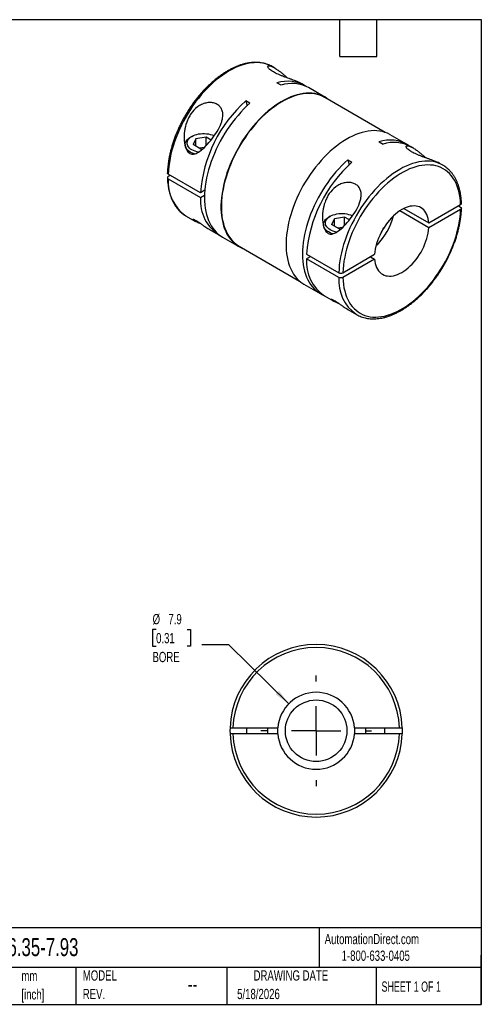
# Model space of a CAD drawing. Header units: millimetres. Extents: x 3 to 137, y 3 to 105.
# Tile 2 of 2: x 89 to 137, y 3 to 105. Entities that reach past the tile are written whole.
import ezdxf

# ---------------------------------------------------------------- set-up
doc = ezdxf.new("R2010")
doc.units = ezdxf.units.MM
doc.header["$LTSCALE"] = 0.5
doc.linetypes.add('SLD-Center', pattern=[19.05, 15.24, -1.27, 1.27, -1.27])
doc.linetypes.add('SLD-Solid', pattern=[0])
doc.layers.add('CENTER', color=40, linetype='SLD-Center')
doc.layers.add('DIMENSIONS', color=140, linetype='SLD-Solid', lineweight=25)
doc.layers.add('TEXT', color=140, linetype='SLD-Solid', lineweight=25)
doc.styles.add('SLDTEXTSTYLE0', font='TXT', dxfattribs={"width": 0.7})
doc.styles.add('SLDTEXTSTYLE1', font='TXT', dxfattribs={"width": 0.65})
doc.dimstyles.new('SLDDIMSTYLE2', dxfattribs={"dimtxt": 1.079004, "dimasz": 1.651, "dimexe": 0, "dimexo": 0.0625, "dimgap": 0.269751, "dimtad": 0, "dimtih": 1, "dimtoh": 1, "dimdec": 1, "dimrnd": 1e-09, "dimzin": 12, "dimdsep": 46, "dimtxsty": 'SLDTEXTSTYLE0', "dimsah": 1, "dimcen": 0, "dimadec": 0, "dimazin": 3, "dimtfac": 1, "dimtdec": 1, "dimtofl": 0, "dimtmove": 0, "dimatfit": 3, "dimfxl": 0, "dimfrac": 2, "dimtolj": 1, "dimtzin": 12, "dimarcsym": 0})

# ---------------------------------------------------------------- blocks, each defined once
blk = doc.blocks.new('SW_NOTE_0')
at = {"layer": 'TEXT', "color": 0, "char_height": 1.058, "attachment_point": 1, "style": 'SLDTEXTSTYLE0'}
for s, insert in [('mm', (0, 1.36)), ('[inch]', (0, -0.55))]:
    blk.add_mtext(s, dxfattribs=dict(at, insert=insert))
blk = doc.blocks.new('SW_NOTE_0_6')
at = {"layer": 'TEXT', "color": 0, "char_height": 1.058, "attachment_point": 1, "style": 'SLDTEXTSTYLE0'}
for s, insert in [('MODEL', (0, 1.36)), ('REV.', (0, -0.55))]:
    blk.add_mtext(s, dxfattribs=dict(at, insert=insert))
blk = doc.blocks.new('_D_4')
at = {"layer": 'DIMENSIONS'}
for p, q in [((102.94, 41.84), (102.58, 41.84)), ((102.58, 41.84), (102.58, 40.13)), ((106.15, 41.84), (106.51, 41.84)), ((106.51, 41.84), (106.51, 40.13)), ((102.58, 40.13), (102.94, 40.13)), ((106.51, 40.13), (106.15, 40.13)), ((110.45, 40.28), (107.67, 40.28)), ((116.64, 34.18), (110.45, 40.28))]:
    blk.add_line(p, q, dxfattribs=at)
blk.add_solid([(116.64, 34.18), (115.64, 35.52), (115.29, 35.16)], dxfattribs=at)
at = {"layer": 'DIMENSIONS', "char_height": 1.058, "attachment_point": 1, "style": 'SLDTEXTSTYLE0'}
for s, insert in [('%%c', (102.58, 43.45)), ('7.9', (104.21, 43.45)), ('0.31', (102.94, 41.49)), ('BORE', (102.57, 39.54))]:
    blk.add_mtext(s, dxfattribs=dict(at, insert=insert))
blk = doc.blocks.new('SW_CENTERMARKSYMBOL_0')
at = {"layer": 'CENTER', "color": 0}
for p, q in [((0, 5.08), (0, 5.715)), ((0, 0), (0, 2.54)), ((-5.08, 0), (-5.715, 0)), ((0, 0), (-2.54, 0)), ((0, 0), (0, -2.54)), ((0, 0), (2.54, 0)), ((5.08, 0), (5.715, 0)), ((0, -5.08), (0, -5.715))]:
    blk.add_line(p, q, dxfattribs=at)

msp = doc.modelspace()

# ---------------------------------------------------------------- linework, layer by layer
for p, q in [((115.19, 99.78), (114.94, 99.93)), ((115.84, 98.01), (115.42, 98.26)), ((118.26, 98.01), (118.01, 98.16)), ((120.38, 96.79), (118.69, 97.77)), ((126.6, 93.14), (120.36, 96.74)), ((112.63, 96.16), (112.2, 96.4)), ((106.63, 92.73), (106.49, 92.65)), ((107.06, 92.49), (106.78, 91.88)), ((108.12, 92.65), (107.06, 92.49)), ((107.06, 91.71), (107.06, 92.49)), ((108.62, 92.36), (108.12, 92.65)), ((108.12, 91.79), (108.12, 92.65)), ((128.8, 91.93), (127.1, 92.91)), ((105.94, 91.88), (105.94, 91.79)), ((107.55, 91.43), (106.78, 91.88)), ((107.91, 91.58), (107.42, 91.51)), ((107.55, 91.43), (107.78, 91.46)), ((125.96, 92.18), (126.38, 91.93)), ((129.48, 91.54), (129.22, 91.68)), ((122.74, 90.32), (123.16, 90.07)), ((132.55, 89.77), (132.29, 89.91)), ((132.58, 89.75), (132.55, 89.77)), ((107.52, 86.92), (104.2, 88.84)), ((104.41, 88.71), (104.2, 88.59)), ((104.2, 88.35), (107.52, 86.43)), ((107.98, 87.18), (107.52, 86.92)), ((107.52, 86.43), (107.95, 86.67)), ((131.11, 83.8), (134.39, 85.69)), ((134.17, 85.57), (134.39, 85.44)), ((106.01, 84.53), (106.04, 84.51)), ((106.04, 84.51), (106.94, 84)), ((120.92, 84.49), (120.78, 84.41)), ((122.4, 84.41), (121.35, 84.24)), ((122.91, 84.12), (122.4, 84.41)), ((122.4, 83.54), (122.4, 84.41)), ((131.11, 83.31), (128.1, 85.04)), ((128.52, 85.29), (131.11, 83.8)), ((134.39, 85.2), (131.11, 83.31)), ((120.22, 83.63), (120.22, 83.55)), ((121.35, 84.24), (121.06, 83.63)), ((121.84, 83.18), (121.06, 83.63)), ((121.35, 83.47), (121.35, 84.24)), ((122.19, 83.34), (121.7, 83.26)), ((108.46, 83.12), (109.36, 82.6)), ((109.79, 82.35), (111.48, 81.37)), ((121.84, 83.18), (122.07, 83.22)), ((111.51, 81.42), (117.76, 77.81)), ((125.76, 81.51), (125.68, 81.56)), ((118.48, 80.59), (121.81, 78.67)), ((118.91, 80.35), (118.48, 80.1)), ((122.23, 78.67), (125.51, 80.57)), ((125.09, 80.32), (125.51, 80.08)), ((121.81, 78.18), (118.48, 80.1)), ((125.51, 80.08), (122.23, 78.18)), ((118.2, 77.49), (119.9, 76.51)), ((120.32, 76.27), (121.22, 75.75)), ((122.75, 74.87), (123.65, 74.35)), ((123.61, 74.37), (123.65, 74.35)), ((110.88, 31.7), (115.51, 31.7)), ((112.27, 31.7), (112.27, 31.1)), ((114.47, 31.1), (114.47, 31.7)), ((123.43, 31.7), (128.07, 31.7)), ((124.57, 31.7), (124.57, 31.1)), ((126.57, 31.1), (126.57, 31.7)), ((115.51, 31.1), (110.88, 31.1)), ((128.07, 31.1), (123.43, 31.1))]:
    msp.add_line(p, q)
at = {"flags": 128}
for points in [[(114.94, 99.93), (114.74, 100.03), (114.49, 100.14), (114.23, 100.23), (113.95, 100.29), (113.67, 100.33), (113.38, 100.35), (113.08, 100.34), (112.77, 100.31), (112.46, 100.26), (112.14, 100.19), (111.81, 100.09), (111.49, 99.97), (111.15, 99.83), (110.82, 99.67), (110.49, 99.49), (110.16, 99.29), (109.82, 99.06), (109.49, 98.82), (109.16, 98.56), (108.84, 98.28), (108.52, 97.99), (108.21, 97.68), (107.9, 97.35), (107.6, 97.01), (107.31, 96.66), (107.02, 96.29), (106.75, 95.91), (106.49, 95.52), (106.24, 95.12), (106, 94.72), (105.77, 94.3), (105.56, 93.89), (105.36, 93.46), (105.17, 93.04), (105, 92.61), (104.84, 92.18), (104.7, 91.74), (104.58, 91.32), (104.47, 90.89), (104.38, 90.47), (104.31, 90.05), (104.26, 89.64), (104.22, 89.23), (104.2, 88.84)], [(120.83, 96.47), (120.8, 96.5), (120.58, 96.66), (120.35, 96.8), (120.11, 96.93), (119.86, 97.03), (119.59, 97.1), (119.32, 97.16), (119.03, 97.19), (118.74, 97.2), (118.44, 97.19), (118.13, 97.16), (117.82, 97.1), (117.5, 97.02), (117.17, 96.92), (116.84, 96.8), (116.51, 96.65), (116.18, 96.48), (115.85, 96.3), (115.52, 96.09), (115.19, 95.87), (114.86, 95.62), (114.53, 95.36), (114.21, 95.08), (113.89, 94.78), (113.58, 94.46), (113.28, 94.14), (112.98, 93.79), (112.69, 93.44), (112.41, 93.07), (112.14, 92.69), (111.88, 92.3), (111.63, 91.9), (111.4, 91.5), (111.17, 91.08), (110.96, 90.67), (110.77, 90.24), (110.58, 89.82), (110.42, 89.39), (110.26, 88.96), (110.13, 88.53), (110.01, 88.1), (109.9, 87.68), (109.82, 87.26), (109.75, 86.84), (109.7, 86.43), (109.66, 86.03), (109.64, 85.64), (109.64, 85.26), (109.66, 84.88), (109.7, 84.52), (109.75, 84.17), (109.82, 83.84), (109.9, 83.52), (110.01, 83.21), (110.13, 82.92), (110.26, 82.65), (110.42, 82.4), (110.58, 82.17), (110.77, 81.95), (110.96, 81.75), (111.17, 81.58), (111.4, 81.42), (111.63, 81.29), (111.88, 81.18), (111.98, 81.14)], [(120.36, 96.74), (120.33, 96.76), (120.09, 96.88), (119.84, 96.98), (119.57, 97.06), (119.3, 97.12), (119.01, 97.15), (118.72, 97.16), (118.42, 97.15), (118.12, 97.11), (117.8, 97.06), (117.49, 96.98), (117.16, 96.88), (116.84, 96.75), (116.51, 96.61), (116.18, 96.44), (115.85, 96.26), (115.52, 96.05), (115.19, 95.83), (114.87, 95.58), (114.54, 95.32), (114.22, 95.04), (113.91, 94.75), (113.6, 94.43), (113.29, 94.11), (113, 93.77), (112.71, 93.41), (112.43, 93.05), (112.16, 92.67), (111.9, 92.28), (111.66, 91.89), (111.42, 91.48), (111.2, 91.07), (110.99, 90.66), (110.79, 90.24), (110.61, 89.81), (110.45, 89.39), (110.3, 88.96), (110.16, 88.53), (110.04, 88.11), (109.94, 87.69), (109.85, 87.27), (109.78, 86.86), (109.73, 86.45), (109.7, 86.05), (109.68, 85.66), (109.68, 85.28), (109.7, 84.91), (109.73, 84.55), (109.78, 84.2), (109.85, 83.87), (109.94, 83.55), (110.04, 83.25), (110.16, 82.96), (110.3, 82.69), (110.45, 82.44), (110.61, 82.2), (110.79, 81.99), (110.99, 81.8), (111.2, 81.62), (111.42, 81.47), (111.51, 81.42)], [(112.63, 96.16), (112.31, 95.87), (112, 95.56), (111.69, 95.24), (111.4, 94.9), (111.1, 94.55), (110.82, 94.19), (110.55, 93.82), (110.29, 93.44), (110.04, 93.05), (109.8, 92.64), (109.57, 92.24), (109.35, 91.82), (109.15, 91.4), (108.96, 90.98), (108.79, 90.56), (108.63, 90.13), (108.49, 89.71), (108.36, 89.28), (108.25, 88.86), (108.16, 88.44), (108.08, 88.02), (108.02, 87.61), (107.98, 87.21), (107.95, 86.81), (107.94, 86.43), (107.95, 86.05), (107.98, 85.68), (108.02, 85.33), (108.08, 84.99), (108.16, 84.67), (108.25, 84.35), (108.36, 84.06), (108.49, 83.78), (108.63, 83.52), (108.79, 83.27), (108.96, 83.05), (109.15, 82.84), (109.35, 82.66), (109.57, 82.49), (109.79, 82.35)], [(112.2, 96.4), (112.33, 95.9), (112.33, 95.88)], [(106.91, 90.92), (106.79, 90.96), (106.61, 91.04), (106.46, 91.12), (106.32, 91.22), (106.2, 91.32), (106.1, 91.43), (106.02, 91.55), (105.97, 91.67), (105.94, 91.8), (105.94, 91.92), (105.96, 92.05), (106.01, 92.17), (106.08, 92.29), (106.17, 92.4), (106.28, 92.51), (106.42, 92.61), (106.49, 92.65)], [(107.31, 91.11), (107.14, 91.14), (106.96, 91.2), (106.79, 91.27), (106.64, 91.35), (106.5, 91.43), (106.38, 91.53), (106.29, 91.64), (106.21, 91.75), (106.17, 91.86), (106.14, 91.98), (106.14, 92.1), (106.17, 92.22), (106.21, 92.33), (106.29, 92.44), (106.38, 92.55), (106.5, 92.64), (106.64, 92.73), (106.79, 92.81), (106.96, 92.88), (107.14, 92.93), (107.33, 92.98), (107.53, 93), (107.73, 93.02), (107.94, 93.02), (108.14, 93), (108.34, 92.98), (108.53, 92.93), (108.72, 92.88), (108.89, 92.81), (108.95, 92.78)], [(127.1, 92.91), (127.07, 92.93), (126.83, 93.05), (126.57, 93.15), (126.31, 93.23), (126.03, 93.28), (125.75, 93.32), (125.46, 93.33), (125.16, 93.31), (124.85, 93.28), (124.53, 93.22), (124.21, 93.14), (123.89, 93.04), (123.56, 92.92), (123.23, 92.77), (122.9, 92.61), (122.57, 92.42), (122.24, 92.21), (121.91, 91.99), (121.58, 91.74), (121.25, 91.48), (120.93, 91.2), (120.61, 90.9), (120.3, 90.59), (120, 90.26), (119.7, 89.91), (119.41, 89.56), (119.13, 89.19), (118.86, 88.81), (118.6, 88.42), (118.35, 88.02), (118.11, 87.62), (117.89, 87.21), (117.68, 86.79), (117.48, 86.36), (117.3, 85.94), (117.13, 85.51), (116.98, 85.08), (116.84, 84.65), (116.72, 84.23), (116.62, 83.8), (116.53, 83.38), (116.47, 82.97), (116.41, 82.56), (116.38, 82.16), (116.36, 81.76), (116.36, 81.38), (116.38, 81.01), (116.41, 80.64), (116.47, 80.3), (116.53, 79.96), (116.62, 79.64), (116.72, 79.34), (116.84, 79.05), (116.98, 78.78), (117.13, 78.52), (117.3, 78.29), (117.48, 78.07), (117.68, 77.88), (117.89, 77.7), (118.11, 77.55), (118.2, 77.49)], [(122.74, 90.32), (122.42, 90.03), (122.11, 89.72), (121.81, 89.4), (121.51, 89.07), (121.22, 88.72), (120.93, 88.36), (120.66, 87.98), (120.4, 87.6), (120.15, 87.21), (119.91, 86.81), (119.68, 86.4), (119.46, 85.99), (119.26, 85.57), (119.08, 85.15), (118.9, 84.72), (118.74, 84.29), (118.6, 83.87), (118.48, 83.44), (118.36, 83.02), (118.27, 82.6), (118.19, 82.18), (118.13, 81.77), (118.09, 81.37), (118.06, 80.98), (118.05, 80.59), (118.06, 80.21), (118.09, 79.85), (118.13, 79.49), (118.19, 79.15), (118.27, 78.83), (118.36, 78.52), (118.48, 78.22), (118.6, 77.94), (118.74, 77.68), (118.9, 77.44), (119.08, 77.21), (119.26, 77.01), (119.46, 76.82), (119.68, 76.65), (119.91, 76.51), (120.12, 76.4)], [(132.55, 89.77), (132.35, 89.87), (132.1, 89.98), (131.83, 90.06), (131.56, 90.13), (131.28, 90.17), (130.99, 90.18), (130.69, 90.18), (130.38, 90.15), (130.06, 90.1), (129.74, 90.02), (129.42, 89.93), (129.09, 89.81), (128.76, 89.67), (128.43, 89.51), (128.1, 89.33), (127.76, 89.12), (127.43, 88.9), (127.1, 88.66), (126.77, 88.4), (126.45, 88.12), (126.13, 87.83), (125.81, 87.51), (125.51, 87.19), (125.21, 86.85), (124.91, 86.49), (124.63, 86.13), (124.36, 85.75), (124.09, 85.36), (123.84, 84.96), (123.6, 84.55), (123.38, 84.14), (123.16, 83.72), (122.96, 83.3), (122.78, 82.87), (122.61, 82.44), (122.45, 82.01), (122.31, 81.58), (122.19, 81.15), (122.08, 80.73), (121.99, 80.3), (121.92, 79.88), (121.86, 79.47), (121.83, 79.07), (121.81, 78.67)], [(134.39, 85.69), (134.37, 86.06), (134.33, 86.41), (134.27, 86.75), (134.2, 87.08), (134.11, 87.39), (134, 87.69), (133.88, 87.97), (133.74, 88.23), (133.59, 88.47), (133.42, 88.7), (133.23, 88.9), (133.03, 89.09), (132.82, 89.25), (132.59, 89.39), (132.35, 89.52), (132.1, 89.61), (131.84, 89.69), (131.57, 89.75), (131.29, 89.78), (131, 89.79), (130.7, 89.77), (130.39, 89.74), (130.08, 89.68), (129.77, 89.6), (129.45, 89.49), (129.12, 89.37), (128.8, 89.22), (128.47, 89.05), (128.14, 88.86), (127.82, 88.65), (127.49, 88.42), (127.17, 88.18), (126.85, 87.91), (126.53, 87.63), (126.22, 87.33), (125.92, 87.01), (125.62, 86.68), (125.33, 86.34), (125.05, 85.98), (124.78, 85.61), (124.51, 85.23), (124.26, 84.85), (124.03, 84.45), (123.8, 84.04), (123.59, 83.63), (123.39, 83.22), (123.2, 82.8), (123.03, 82.38), (122.88, 81.96), (122.74, 81.53), (122.61, 81.11), (122.51, 80.69), (122.42, 80.28), (122.34, 79.86), (122.29, 79.46), (122.25, 79.06), (122.23, 78.67)], [(122.74, 90.32), (122.84, 89.89), (122.86, 89.8)], [(131.11, 83.8), (131.08, 84.03), (131.04, 84.26), (130.98, 84.47), (130.9, 84.67), (130.81, 84.85), (130.7, 85.01), (130.58, 85.15), (130.44, 85.27), (130.3, 85.37), (130.13, 85.45), (129.96, 85.51), (129.78, 85.55), (129.58, 85.56), (129.38, 85.55), (129.18, 85.52), (128.96, 85.47), (128.75, 85.39), (128.53, 85.29), (128.31, 85.18), (128.09, 85.04), (127.87, 84.88), (127.65, 84.71), (127.44, 84.52), (127.23, 84.31), (127.03, 84.09), (126.84, 83.85), (126.66, 83.6), (126.48, 83.34), (126.32, 83.08), (126.17, 82.8), (126.03, 82.52), (125.91, 82.24), (125.81, 81.96), (125.71, 81.67), (125.64, 81.39), (125.58, 81.11), (125.54, 80.83), (125.51, 80.57)], [(121.19, 82.67), (121.07, 82.72), (120.9, 82.79), (120.74, 82.88), (120.6, 82.97), (120.48, 83.08), (120.38, 83.19), (120.31, 83.31), (120.25, 83.43), (120.23, 83.55), (120.22, 83.68), (120.24, 83.8), (120.29, 83.92), (120.36, 84.04), (120.45, 84.16), (120.57, 84.26), (120.7, 84.36), (120.78, 84.41)], [(121.6, 82.86), (121.42, 82.9), (121.24, 82.95), (121.07, 83.02), (120.92, 83.1), (120.78, 83.19), (120.67, 83.29), (120.57, 83.39), (120.5, 83.5), (120.45, 83.62), (120.42, 83.73), (120.42, 83.85), (120.45, 83.97), (120.5, 84.09), (120.57, 84.2), (120.67, 84.3), (120.78, 84.4), (120.92, 84.49), (121.07, 84.57), (121.24, 84.63), (121.42, 84.69), (121.62, 84.73), (121.81, 84.76), (122.02, 84.77), (122.22, 84.77), (122.43, 84.76), (122.63, 84.73), (122.82, 84.69), (123, 84.63), (123.17, 84.57), (123.23, 84.54)], [(122.23, 78.18), (122.25, 77.82), (122.29, 77.46), (122.34, 77.12), (122.42, 76.79), (122.51, 76.48), (122.61, 76.19), (122.74, 75.91), (122.88, 75.64), (123.03, 75.4), (123.2, 75.18), (123.39, 74.97), (123.59, 74.79), (123.8, 74.62), (124.03, 74.48), (124.26, 74.36), (124.51, 74.26), (124.78, 74.18), (125.05, 74.13), (125.33, 74.09), (125.62, 74.09), (125.92, 74.1), (126.22, 74.14), (126.53, 74.19), (126.85, 74.28), (127.17, 74.38), (127.49, 74.51), (127.82, 74.65), (128.14, 74.82), (128.47, 75.01), (128.8, 75.22), (129.12, 75.45), (129.45, 75.7), (129.77, 75.96), (130.08, 76.25), (130.39, 76.55), (130.7, 76.86), (131, 77.19), (131.29, 77.53), (131.57, 77.89), (131.84, 78.26), (132.1, 78.64), (132.35, 79.03), (132.59, 79.42), (132.82, 79.83), (133.03, 80.24), (133.23, 80.65), (133.42, 81.07), (133.59, 81.49), (133.74, 81.92), (133.88, 82.34), (134, 82.76), (134.11, 83.18), (134.2, 83.6), (134.27, 84.01), (134.33, 84.41), (134.37, 84.81), (134.39, 85.2)], [(125.51, 80.08), (125.54, 79.84), (125.58, 79.61), (125.64, 79.4), (125.71, 79.2), (125.81, 79.03), (125.91, 78.87), (126.03, 78.72), (126.17, 78.6), (126.32, 78.5), (126.48, 78.42), (126.66, 78.36), (126.84, 78.33), (127.03, 78.31), (127.23, 78.32), (127.44, 78.35), (127.65, 78.41), (127.87, 78.48), (128.09, 78.58), (128.31, 78.7), (128.53, 78.83), (128.75, 78.99), (128.96, 79.16), (129.18, 79.36), (129.38, 79.56), (129.58, 79.79), (129.78, 80.02), (129.96, 80.27), (130.13, 80.53), (130.3, 80.8), (130.44, 81.07), (130.58, 81.35), (130.7, 81.63), (130.81, 81.92), (130.9, 82.2), (130.98, 82.48), (131.04, 82.76), (131.08, 83.04), (131.11, 83.31)], [(110.58, 31.7), (110.57, 31.4), (110.58, 31.1)], [(115.51, 31.1), (115.5, 31.4), (115.51, 31.7)], [(123.43, 31.7), (123.44, 31.4), (123.43, 31.1)], [(128.37, 31.1), (128.37, 31.4), (128.37, 31.7)]]:
    msp.add_lwpolyline(points, dxfattribs=at)
msp.add_circle((119.47, 31.4), 3.18)
for centre, radius, start, end in [((116.54, 94.81), 3.62, 57.8432, 108.0328), ((116.97, 94.51), 3.68, 62.2667, 107.8195), ((121.55, 85.89), 14.06, 131.64, 175.8135), ((127.08, 88.73), 3.63, 57.8778, 107.9982), ((127.51, 88.43), 3.68, 62.2336, 107.8525), ((132.51, 79.56), 14.06, 131.64, 175.8135), ((108.48, 88.04), 4.29, 175.8865, 234.8164), ((111.7, 86.1), 4.19, 175.4491, 239.6255), ((121.05, 86.13), 6.59, 315.6375, 345.8917), ((120.39, 86.51), 6.87, 327.7701, 332.2353), ((122.74, 79.79), 4.27, 175.8002, 235.4992), ((126.08, 77.88), 4.29, 175.8865, 234.8164), ((119.47, 31.4), 8.9, 1.9317, 178.0683), ((119.47, 31.4), 8.6, 1.9991, 178.0009), ((119.47, 31.4), 3.97, 4.3354, 175.6646), ((119.47, 31.4), 8.9, 181.9317, 358.0683), ((119.47, 31.4), 8.6, 181.9991, 358.0009), ((119.47, 31.4), 3.97, 184.3354, 355.6646)]:
    msp.add_arc(centre, radius, start, end)
for points, knots in [([(114.97, 99.91), (114.96, 99.92), (114.87, 99.97), (114.7, 100.06), (114.46, 100.16), (114.2, 100.24), (113.94, 100.31), (113.67, 100.35), (113.39, 100.37), (113.1, 100.38), (112.8, 100.36), (112.5, 100.32), (112.2, 100.26), (111.89, 100.18), (111.58, 100.08), (111.26, 99.96), (110.94, 99.82), (110.62, 99.66), (110.31, 99.49), (109.99, 99.29), (109.67, 99.08), (109.36, 98.85), (109.05, 98.61), (108.74, 98.34), (108.44, 98.07), (108.14, 97.78), (107.85, 97.47), (107.56, 97.15), (107.28, 96.82), (107.01, 96.48), (106.75, 96.13), (106.5, 95.77), (106.26, 95.4), (106.03, 95.02), (105.8, 94.64), (105.59, 94.25), (105.4, 93.85), (105.21, 93.45), (105.04, 93.05), (104.88, 92.65), (104.74, 92.24), (104.61, 91.84), (104.49, 91.43), (104.39, 91.03), (104.3, 90.63), (104.23, 90.23), (104.18, 89.84), (104.14, 89.45), (104.12, 89.16), (104.11, 89), (104.11, 88.96)], [0, 0, 0, 0, 0.00358, 0.024511, 0.045439, 0.066387, 0.087382, 0.108444, 0.129589, 0.150822, 0.172145, 0.193551, 0.215031, 0.236571, 0.258159, 0.279783, 0.301431, 0.323094, 0.344764, 0.366435, 0.388102, 0.409763, 0.431417, 0.453062, 0.474699, 0.496327, 0.517946, 0.539559, 0.561164, 0.582764, 0.604359, 0.62595, 0.647539, 0.669126, 0.690712, 0.712298, 0.733886, 0.755476, 0.77707, 0.798667, 0.820271, 0.84188, 0.863498, 0.885124, 0.906759, 0.928404, 0.95006, 0.971726, 0.993403, 1, 1, 1, 1]), ([(115.05, 99.39), (115.01, 99.41), (114.89, 99.48), (114.73, 99.59), (114.59, 99.72), (114.49, 99.84), (114.45, 99.93), (114.48, 99.99), (114.56, 100.02), (114.7, 100.01), (114.87, 99.95), (115.04, 99.87), (115.25, 99.75), (115.5, 99.59), (115.78, 99.39), (116.02, 99.19), (116.26, 98.99), (116.43, 98.84), (116.51, 98.76)], [0, 0, 0, 0, 0.030952, 0.085305, 0.141506, 0.203201, 0.267293, 0.328906, 0.392293, 0.467233, 0.544243, 0.5939, 0.643566, 0.74553, 0.80936, 0.873197, 0.938898, 1, 1, 1, 1]), ([(118.01, 98.16), (117.96, 98.18), (117.84, 98.25), (117.59, 98.36), (117.29, 98.48), (116.97, 98.6), (116.69, 98.7), (116.39, 98.8), (116.1, 98.91), (115.81, 99.02), (115.54, 99.14), (115.28, 99.26), (115.13, 99.35), (115.05, 99.39)], [0, 0, 0, 0, 0.075351, 0.203115, 0.33421, 0.423407, 0.514431, 0.595812, 0.679098, 0.758202, 0.839443, 0.918545, 1, 1, 1, 1]), ([(109.25, 93.25), (109.08, 92.97), (108.9, 92.71), (108.51, 92.21), (108.3, 91.97), (107.88, 91.54), (107.66, 91.34), (107.32, 91.1), (107.2, 91.03), (106.96, 90.93), (106.84, 90.89), (106.65, 90.89), (106.58, 90.9), (106.46, 90.94), (106.4, 90.98), (106.29, 91.06), (106.24, 91.12), (106.16, 91.23), (106.12, 91.3), (106.02, 91.51), (105.97, 91.66), (105.89, 91.97), (105.87, 92.13), (105.82, 92.61), (105.83, 92.94), (105.92, 93.58), (105.99, 93.9), (106.16, 94.35), (106.22, 94.5), (106.37, 94.79), (106.45, 94.93), (106.73, 95.33), (106.95, 95.58), (107.35, 95.87), (107.49, 95.95), (107.78, 96.09), (107.93, 96.14), (108.23, 96.21), (108.39, 96.23), (108.69, 96.22), (108.83, 96.2), (109.1, 96.12), (109.22, 96.06), (109.44, 95.92), (109.53, 95.82), (109.68, 95.62), (109.74, 95.5), (109.82, 95.25), (109.83, 95.12), (109.84, 94.84), (109.82, 94.7), (109.77, 94.41), (109.73, 94.26), (109.56, 93.82), (109.42, 93.53), (109.25, 93.25)], [0, 0, 0, 0, 0.0625, 0.0625, 0.125, 0.125, 0.1875, 0.1875, 0.21875, 0.21875, 0.25, 0.25, 0.265625, 0.265625, 0.28125, 0.28125, 0.296875, 0.296875, 0.3125, 0.3125, 0.34375, 0.34375, 0.375, 0.375, 0.4375, 0.4375, 0.5, 0.5, 0.53125, 0.53125, 0.5625, 0.5625, 0.625, 0.625, 0.65625, 0.65625, 0.6875, 0.6875, 0.71875, 0.71875, 0.75, 0.75, 0.78125, 0.78125, 0.8125, 0.8125, 0.84375, 0.84375, 0.875, 0.875, 0.90625, 0.90625, 0.9375, 0.9375, 1, 1, 1, 1]), ([(129.33, 91.14), (129.29, 91.17), (129.18, 91.24), (129.02, 91.35), (128.87, 91.47), (128.77, 91.59), (128.74, 91.68), (128.76, 91.75), (128.84, 91.77), (128.98, 91.76), (129.15, 91.7), (129.32, 91.62), (129.53, 91.51), (129.78, 91.35), (130.06, 91.14), (130.3, 90.95), (130.54, 90.74), (130.71, 90.59), (130.79, 90.52)], [0, 0, 0, 0, 0.0309518, 0.0853048, 0.1415059, 0.2032014, 0.2672927, 0.3289063, 0.3922931, 0.467233, 0.5442431, 0.5939, 0.6435663, 0.7455301, 0.8093602, 0.8731968, 0.9388985, 1, 1, 1, 1]), ([(132.29, 89.91), (132.25, 89.94), (132.13, 90.01), (131.88, 90.12), (131.57, 90.24), (131.26, 90.35), (130.97, 90.45), (130.67, 90.56), (130.38, 90.66), (130.1, 90.78), (129.82, 90.89), (129.56, 91.02), (129.41, 91.1), (129.33, 91.14)], [0, 0, 0, 0, 0.075351, 0.203115, 0.33421, 0.423407, 0.514431, 0.595812, 0.679098, 0.758202, 0.839443, 0.918545, 1, 1, 1, 1]), ([(134.47, 85.81), (134.47, 85.83), (134.47, 85.97), (134.45, 86.23), (134.42, 86.58), (134.36, 86.91), (134.29, 87.23), (134.21, 87.54), (134.1, 87.84), (133.99, 88.12), (133.85, 88.39), (133.71, 88.64), (133.55, 88.87), (133.37, 89.09), (133.18, 89.29), (132.98, 89.47), (132.78, 89.62), (132.64, 89.71), (132.58, 89.74)], [0, 0, 0, 0, 0.0105476, 0.0780749, 0.1456201, 0.2131502, 0.2806415, 0.3480644, 0.4153828, 0.4825556, 0.5495393, 0.6162916, 0.6827771, 0.7489734, 0.8148769, 0.880507, 0.9459068, 1, 1, 1, 1]), ([(104.2, 88.84), (104.18, 88.85), (104.14, 88.88), (104.11, 88.93), (104.11, 88.96), (104.12, 88.96)], [0, 0, 0, 0, 0.419004, 0.838005, 1, 1, 1, 1]), ([(104.2, 88.59), (104.14, 88.56), (104.11, 88.51), (104.11, 88.42), (104.14, 88.38), (104.2, 88.35)], [0, 0, 0, 0, 0.5, 0.5, 1, 1, 1, 1]), ([(104.11, 88.47), (104.11, 88.45), (104.12, 88.31), (104.13, 88.05), (104.17, 87.71), (104.22, 87.37), (104.29, 87.05), (104.38, 86.74), (104.48, 86.44), (104.6, 86.16), (104.73, 85.89), (104.88, 85.64), (105.04, 85.41), (105.21, 85.19), (105.4, 84.99), (105.6, 84.81), (105.8, 84.66), (105.94, 84.58), (106, 84.54)], [0, 0, 0, 0, 0.010548, 0.078075, 0.14562, 0.21315, 0.280642, 0.348064, 0.415383, 0.482556, 0.549539, 0.616292, 0.682777, 0.748973, 0.814877, 0.880507, 0.945907, 1, 1, 1, 1]), ([(123.54, 85), (123.37, 84.72), (123.18, 84.46), (122.79, 83.96), (122.58, 83.72), (122.16, 83.29), (121.94, 83.1), (121.6, 82.86), (121.48, 82.79), (121.24, 82.68), (121.12, 82.65), (120.93, 82.65), (120.87, 82.66), (120.75, 82.7), (120.69, 82.73), (120.58, 82.82), (120.53, 82.87), (120.44, 82.99), (120.4, 83.05), (120.3, 83.26), (120.25, 83.41), (120.18, 83.73), (120.15, 83.89), (120.11, 84.37), (120.12, 84.69), (120.2, 85.34), (120.28, 85.65), (120.44, 86.11), (120.5, 86.26), (120.65, 86.55), (120.73, 86.69), (121.01, 87.09), (121.24, 87.33), (121.63, 87.62), (121.77, 87.71), (122.06, 87.84), (122.21, 87.9), (122.52, 87.97), (122.67, 87.98), (122.97, 87.98), (123.11, 87.96), (123.38, 87.88), (123.51, 87.82), (123.72, 87.67), (123.82, 87.58), (123.97, 87.37), (124.02, 87.26), (124.1, 87.01), (124.12, 86.87), (124.12, 86.6), (124.11, 86.45), (124.05, 86.16), (124.01, 86.01), (123.85, 85.57), (123.7, 85.28), (123.54, 85)], [0, 0, 0, 0, 0.0625, 0.0625, 0.125, 0.125, 0.1875, 0.1875, 0.21875, 0.21875, 0.25, 0.25, 0.265625, 0.265625, 0.28125, 0.28125, 0.296875, 0.296875, 0.3125, 0.3125, 0.34375, 0.34375, 0.375, 0.375, 0.4375, 0.4375, 0.5, 0.5, 0.53125, 0.53125, 0.5625, 0.5625, 0.625, 0.625, 0.65625, 0.65625, 0.6875, 0.6875, 0.71875, 0.71875, 0.75, 0.75, 0.78125, 0.78125, 0.8125, 0.8125, 0.84375, 0.84375, 0.875, 0.875, 0.90625, 0.90625, 0.9375, 0.9375, 1, 1, 1, 1]), ([(134.39, 85.69), (134.41, 85.7), (134.45, 85.73), (134.48, 85.78), (134.47, 85.81), (134.47, 85.81)], [0, 0, 0, 0, 0.421186, 0.842375, 1, 1, 1, 1]), ([(134.39, 85.44), (134.44, 85.41), (134.47, 85.37), (134.47, 85.28), (134.44, 85.23), (134.39, 85.2)], [0, 0, 0, 0, 0.5, 0.5, 1, 1, 1, 1]), ([(123.61, 74.37), (123.62, 74.37), (123.71, 74.31), (123.88, 74.22), (124.13, 74.12), (124.38, 74.04), (124.65, 73.97), (124.92, 73.93), (125.2, 73.91), (125.49, 73.91), (125.78, 73.92), (126.08, 73.96), (126.39, 74.02), (126.7, 74.1), (127.01, 74.2), (127.32, 74.32), (127.64, 74.46), (127.96, 74.62), (128.28, 74.79), (128.6, 74.99), (128.91, 75.2), (129.23, 75.43), (129.54, 75.68), (129.85, 75.94), (130.15, 76.21), (130.45, 76.5), (130.74, 76.81), (131.02, 77.13), (131.3, 77.46), (131.57, 77.8), (131.83, 78.15), (132.09, 78.51), (132.33, 78.88), (132.56, 79.26), (132.78, 79.64), (132.99, 80.03), (133.19, 80.43), (133.37, 80.83), (133.54, 81.23), (133.7, 81.63), (133.85, 82.04), (133.98, 82.44), (134.09, 82.85), (134.2, 83.25), (134.28, 83.65), (134.35, 84.05), (134.41, 84.44), (134.45, 84.83), (134.47, 85.12), (134.47, 85.28), (134.47, 85.32)], [0, 0, 0, 0, 0.00358, 0.024511, 0.045439, 0.066387, 0.087382, 0.108444, 0.129589, 0.150822, 0.172145, 0.193551, 0.215031, 0.236571, 0.258159, 0.279783, 0.301431, 0.323094, 0.344764, 0.366435, 0.388102, 0.409763, 0.431417, 0.453062, 0.474699, 0.496327, 0.517946, 0.539559, 0.561164, 0.582764, 0.604359, 0.62595, 0.647539, 0.669126, 0.690712, 0.712298, 0.733886, 0.755476, 0.77707, 0.798667, 0.820271, 0.84188, 0.863498, 0.885124, 0.906759, 0.928404, 0.95006, 0.971726, 0.993403, 1, 1, 1, 1]), ([(107.63, 83.67), (107.58, 83.7), (107.45, 83.75), (107.27, 83.83), (107.08, 83.92), (106.93, 84), (106.82, 84.07), (106.75, 84.13), (106.73, 84.16), (106.75, 84.18), (106.79, 84.18), (106.85, 84.16), (106.93, 84.13), (107.05, 84.06), (107.2, 83.97), (107.34, 83.88), (107.46, 83.79), (107.6, 83.7), (107.77, 83.57), (107.97, 83.43), (108.19, 83.28), (108.36, 83.17), (108.45, 83.13), (108.46, 83.12)], [0, 0, 0, 0, 0.040438, 0.097415, 0.155982, 0.222884, 0.291492, 0.356324, 0.422805, 0.465253, 0.508676, 0.537093, 0.566228, 0.611826, 0.657376, 0.684782, 0.712946, 0.74856, 0.784925, 0.8459, 0.908556, 0.980616, 1, 1, 1, 1]), ([(121.81, 78.67), (121.86, 78.64), (121.94, 78.62), (122.1, 78.62), (122.17, 78.64), (122.23, 78.67)], [0, 0, 0, 0, 0.5, 0.5, 1, 1, 1, 1]), ([(122.23, 78.18), (122.17, 78.15), (122.1, 78.13), (121.94, 78.13), (121.86, 78.15), (121.81, 78.18)], [0, 0, 0, 0, 0.5, 0.5, 1, 1, 1, 1]), ([(121.91, 75.43), (121.86, 75.45), (121.73, 75.51), (121.55, 75.59), (121.37, 75.67), (121.22, 75.75), (121.1, 75.82), (121.03, 75.88), (121.01, 75.92), (121.03, 75.93), (121.07, 75.93), (121.13, 75.91), (121.21, 75.88), (121.33, 75.81), (121.49, 75.72), (121.62, 75.63), (121.75, 75.55), (121.88, 75.45), (122.05, 75.33), (122.25, 75.19), (122.48, 75.04), (122.65, 74.93), (122.73, 74.88), (122.75, 74.87)], [0, 0, 0, 0, 0.040438, 0.097415, 0.155982, 0.222884, 0.291492, 0.356324, 0.422805, 0.465253, 0.508676, 0.537093, 0.566228, 0.611826, 0.657376, 0.684782, 0.712946, 0.74856, 0.784925, 0.8459, 0.908556, 0.980616, 1, 1, 1, 1]), ([(110.58, 31.7), (110.58, 31.7), (110.61, 31.7), (110.72, 31.7), (110.8, 31.7), (110.88, 31.7)], [0, 0, 0, 0, 0.5, 0.5, 1, 1, 1, 1]), ([(128.07, 31.7), (128.15, 31.7), (128.22, 31.7), (128.33, 31.7), (128.37, 31.7), (128.37, 31.7)], [0, 0, 0, 0, 0.5, 0.5, 1, 1, 1, 1]), ([(110.88, 31.1), (110.8, 31.1), (110.72, 31.1), (110.61, 31.1), (110.58, 31.1), (110.58, 31.1)], [0, 0, 0, 0, 0.5, 0.5, 1, 1, 1, 1]), ([(128.37, 31.1), (128.37, 31.1), (128.33, 31.1), (128.22, 31.1), (128.15, 31.1), (128.07, 31.1)], [0, 0, 0, 0, 0.5, 0.5, 1, 1, 1, 1])]:
    msp.add_open_spline(points, degree=3, knots=knots)
at = {"layer": 'TEXT'}
for p, q in [((3.17, 104.78), (136.52, 104.78)), ((121.92, 100.97), (121.92, 104.78)), ((125.73, 100.97), (125.73, 104.78)), ((136.52, 104.78), (136.52, 3.17)), ((121.92, 100.97), (125.73, 100.97)), ((136.52, 11.06), (3.17, 11.06)), ((119.79, 11.06), (119.79, 6.98)), ((136.52, 3.17), (136.52, 8.26)), ((136.52, 6.98), (3.17, 6.98)), ((94.65, 6.98), (94.65, 3.17)), ((110.23, 6.98), (110.23, 3.17)), ((125.67, 6.98), (125.67, 3.17)), ((3.17, 3.17), (136.52, 3.17))]:
    msp.add_line(p, q, dxfattribs=at)

# ---------------------------------------------------------------- block references
at = {"layer": 'CENTER'}
msp.add_blockref('SW_CENTERMARKSYMBOL_0', (119.47, 31.4), dxfattribs=at)
at = {"layer": 'TEXT'}
for name, p in [('SW_NOTE_0', (89.03, 5.28)), ('SW_NOTE_0_6', (95.37, 5.32))]:
    msp.add_blockref(name, p, dxfattribs=at)

# ---------------------------------------------------------------- texts
for s, insert, char_height, attachment_point, style in [('AutomationDirect.com', (120.35, 10.44), 1.0583, 1, 'SLDTEXTSTYLE0'), ('SHR-18C-6.35-7.93', (79.6, 10), 1.8521, 1, 'SLDTEXTSTYLE0'), ('1-800-633-0405', (122.1, 8.72), 1.0583, 1, 'SLDTEXTSTYLE0'), ('DRAWING DATE', (116.86, 6.68), 1.0583, 2, 'SLDTEXTSTYLE0'), ('--', (106.21, 6.06), 1.587, 1, 'SLDTEXTSTYLE0'), ('SHEET 1 OF 1', (126.22, 5.53), 1.0583, 1, 'SLDTEXTSTYLE1'), ('5/18/2026', (111.31, 4.77), 1.058, 1, 'SLDTEXTSTYLE0')]:
    msp.add_mtext(s, dxfattribs=dict(at, insert=insert, char_height=char_height, attachment_point=attachment_point, style=style))

# ---------------------------------------------------------------- dimensions: what is measured, and where the dimension line sits
at = {"layer": 'DIMENSIONS'}
dim = msp.add_diameter_dim_2p(p1=(122.3, 28.62), p2=(116.64, 34.18), text='<>\\PBORE', dimstyle='SLDDIMSTYLE2', dxfattribs=at)
dim.commit()
dim.dimension.update_dxf_attribs({"geometry": '_D_4', "text_midpoint": (104.55, 40.99), "dimtype": 163})

doc.saveas('drawing.dxf')
